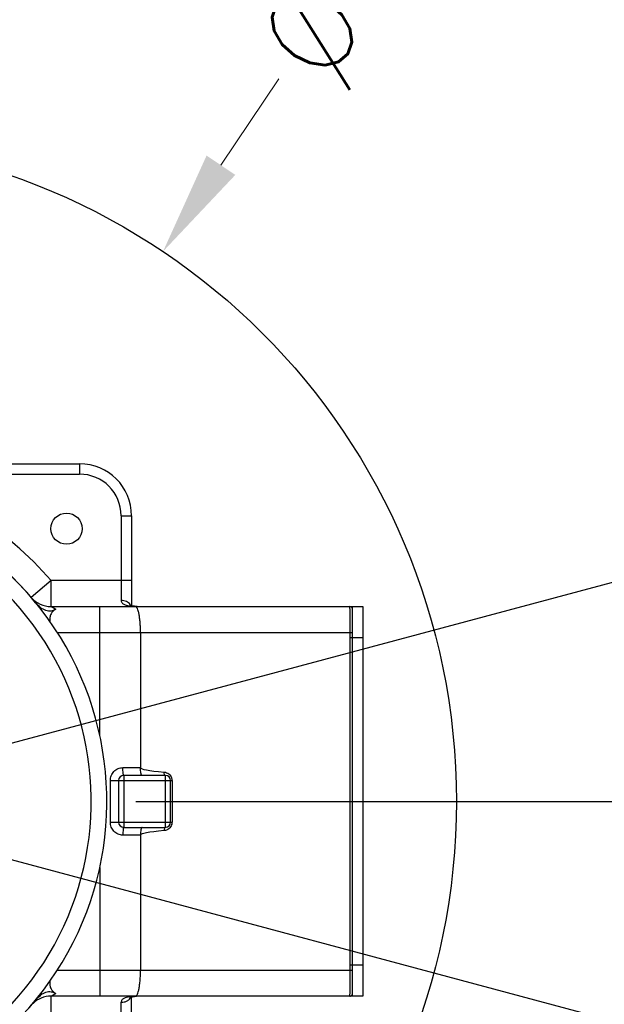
# Model space of a CAD drawing. Header units: millimetres. Extents: x 13799 to 19847, y -398 to 3879.
# Tile 50 of 54: x 18529 to 18754, y 1892 to 2271. Entities that reach past the tile are written whole.
import ezdxf

# ---------------------------------------------------------------- set-up
doc = ezdxf.new("R2010")
doc.units = ezdxf.units.MM
doc.linetypes.add('CENTER', pattern=[0.6, 0.375, -0.075, 0.075, -0.075])
doc.layers.add('dim', color=84, linetype='Continuous', lineweight=9)
doc.styles.add('TXT08', font='txt.shx', dxfattribs={"width": 0.8, "bigfont": 'chineset.shx'})
doc.dimstyles.new('YanXiu', dxfattribs={"dimtxt": 2.5, "dimasz": 2.2, "dimexe": 0.66, "dimexo": 0.66, "dimgap": 0.66, "dimtad": 0, "dimdsep": 46, "dimtxsty": 'TXT08', "dimcen": 0, "dimclrd": 3, "dimclre": 3, "dimclrt": 90, "dimazin": 2, "dimtfac": 1, "dimtofl": 0, "dimtmove": 0, "dimatfit": 3, "dimfxl": 1, "dimtfill": 1, "dimlwd": 5, "dimlwe": 5, "dimarcsym": 0})

# ---------------------------------------------------------------- blocks, each defined once
blk = doc.blocks.new('*D9')
at = {"layer": 'Defpoints', "color": 0, "transparency": 16777216}
for p in [(19509.28, 2256.36), (18442.42, 1970.5), (18442.42, 1970.5), (19290.91, 1896.27), (19509.28, 1684.63)]:
    blk.add_point(p, dxfattribs=at)
at = {"layer": 'dim', "color": 3, "lineweight": 5, "transparency": 16777216}
for start, end in [(3.59095, 12.30899), (347.69101, 356.40905)]:
    blk.add_arc((18442.42, 1970.5), 851.74, start, end, dxfattribs=at)
at = {"layer": 'dim', "color": 3, "transparency": 16777216}
for points in [[(19268.1, 2150.5), (19281.05, 2153.65), (19265.13, 2190.95)], [(19281.05, 1787.35), (19268.1, 1790.5), (19265.13, 1750.05)]]:
    blk.add_solid(points, dxfattribs=at)
at = {"layer": 'dim', "color": 90, "transparency": 16777216, "insert": (19294.16, 1970.5), "char_height": 50, "attachment_point": 5, "rotation": 90, "style": 'TXT08', "bg_fill": 3, "box_fill_scale": 1.1, "bg_fill_color": 256, "bg_fill_true_color": 13158600, "bg_fill_transparency": 0}
blk.add_mtext('30°', dxfattribs=at)
blk = doc.blocks.new('*D10')
at = {"layer": 'Defpoints', "color": 0, "transparency": 16777216}
for p in [(19352.27, 2596.66), (17532.56, 1344.33)]:
    blk.add_point(p, dxfattribs=at)
at = {"layer": 'dim', "color": 3, "lineweight": 5, "transparency": 16777216}
blk.add_line((19418.17, 2642.02), (19385.22, 2619.34), dxfattribs=at)
at = {"layer": 'dim', "color": 3, "transparency": 16777216}
blk.add_solid([(19381.44, 2624.83), (19389, 2613.85), (19352.27, 2596.66)], dxfattribs=at)
at = {"layer": 'dim', "color": 90, "transparency": 16777216, "insert": (19500.55, 2698.71), "char_height": 50, "attachment_point": 5, "rotation": 34.5359, "style": 'TXT08', "bg_fill": 3, "box_fill_scale": 1.1, "bg_fill_color": 256, "bg_fill_true_color": 13158600, "bg_fill_transparency": 0}
blk.add_mtext('∅2209', dxfattribs=at)
blk = doc.blocks.new('*D11')
at = {"layer": 'Defpoints', "color": 0, "transparency": 16777216}
for p in [(18584.53, 2182.23), (18300.31, 1758.77)]:
    blk.add_point(p, dxfattribs=at)
at = {"layer": 'dim', "color": 3, "lineweight": 5, "transparency": 16777216}
blk.add_line((18629.11, 2248.66), (18606.82, 2215.44), dxfattribs=at)
at = {"layer": 'dim', "color": 3, "transparency": 16777216}
blk.add_solid([(18601.28, 2219.16), (18612.35, 2211.73), (18584.53, 2182.23)], dxfattribs=at)
at = {"layer": 'dim', "color": 90, "transparency": 16777216, "insert": (18670.52, 2310.35), "char_height": 50, "attachment_point": 5, "rotation": 56.1313, "style": 'TXT08', "bg_fill": 3, "box_fill_scale": 1.1, "bg_fill_color": 256, "bg_fill_true_color": 13158600, "bg_fill_transparency": 0}
blk.add_mtext('∅510', dxfattribs=at)

msp = doc.modelspace()

# ---------------------------------------------------------------- linework, layer by layer
for q in [(19509.282, 2256.365), (19509.282, 1684.633)]:
    msp.add_line((18442.417, 1970.499), q)
at = {"color": 7, "linetype": 'Continuous'}
for p, q in [((18417.594, 2100.499), (18552.417, 2100.499)), ((18552.417, 2100.499), (18552.417, 2096.499)), ((18476.391, 2096.499), (18552.417, 2096.499)), ((18568.417, 2080.499), (18572.417, 2080.499)), ((18568.417, 2080.499), (18568.417, 2047.874)), ((18572.417, 2080.499), (18572.417, 2045.789)), ((18541.439, 2055.499), (18533.851, 2048.986)), ((18572.417, 2055.499), (18541.439, 2055.499)), ((18541.439, 2045.499), (18541.439, 2055.499)), ((18541.439, 2045.499), (18661.417, 2045.499)), ((18560.181, 1995.943), (18560.181, 2045.499)), ((18573.161, 2045.646), (18573.044, 2045.664)), ((18657.417, 1895.499), (18657.417, 2045.499)), ((18661.417, 2045.499), (18661.417, 1895.499)), ((18543.864, 2035.499), (18657.417, 2035.499)), ((18575.87, 2035.499), (18575.87, 1983.499)), ((18661.417, 2033.499), (18656.417, 2033.499)), ((18656.554, 1905.499), (18656.554, 2035.499)), ((18569.083, 1983.499), (18575.87, 1983.499)), ((18585.417, 1980.499), (18569.417, 1980.499)), ((18569.417, 1980.499), (18569.417, 1960.499)), ((18585.417, 1980.499), (18585.417, 1960.499)), ((18564.264, 1978.499), (18588.047, 1978.499)), ((18564.264, 1962.499), (18564.264, 1978.499)), ((18567.417, 1978.499), (18567.417, 1962.499)), ((18587.417, 1962.499), (18587.417, 1978.499)), ((18588.047, 1978.499), (18588.047, 1962.499)), ((18564.264, 1962.499), (18588.047, 1962.499)), ((18569.417, 1960.499), (18585.417, 1960.499)), ((18575.87, 1957.499), (18569.083, 1957.499)), ((18575.87, 1957.499), (18575.87, 1905.499)), ((18560.181, 1945.055), (18560.181, 1895.499)), ((18656.417, 1907.499), (18661.417, 1907.499)), ((18543.864, 1905.499), (18657.417, 1905.499)), ((18661.417, 1895.499), (18541.439, 1895.499)), ((18541.439, 1885.499), (18541.439, 1895.499)), ((18568.417, 1860.499), (18568.417, 1893.124)), ((18572.417, 1860.499), (18572.417, 1895.209))]:
    msp.add_line(p, q, dxfattribs=at)
at = {"color": 1, "linetype": 'CENTER', "ltscale": 1122.172}
msp.add_line((17227.467, 1970.499), (19657.367, 1970.499), dxfattribs=at)
at = {"color": 7, "linetype": 'Continuous'}
for points in [[(18573.041, 2045.664), (18572.958, 2045.678), (18572.71, 2045.723), (18572.486, 2045.771), (18572.29, 2045.822), (18572.127, 2045.87), (18571.999, 2045.915), (18571.906, 2045.953)], [(18574.64, 2045.515), (18574.237, 2045.536), (18573.853, 2045.566), (18573.494, 2045.602), (18573.161, 2045.646)], [(18571.851, 1895.019), (18571.843, 1895.014), (18571.862, 1895.024), (18571.923, 1895.052), (18572.023, 1895.092), (18572.158, 1895.138), (18572.325, 1895.186), (18572.524, 1895.236), (18572.751, 1895.283), (18573.002, 1895.328), (18573.042, 1895.334)], [(18573.044, 1895.334), (18573.202, 1895.358), (18573.537, 1895.401), (18573.898, 1895.437), (18574.283, 1895.465)]]:
    msp.add_lwpolyline(points, dxfattribs=at)
msp.add_circle((18442.417, 1970.499), 255)
msp.add_circle((18547.417, 2075.499), 6, dxfattribs=at)
msp.add_arc((18442.417, 1970.499), 1104.5, 15, 345)
for centre, radius, start, end in [((18552.417, 2080.499), 20, 0, 90), ((18442.417, 1970.499), 130.5, 40.64278, 74.90981), ((18552.417, 2080.499), 16, 0, 90), ((18442.417, 1970.499), 120.5, 266.44602, 100.39689), ((18442.422, 1970.497), 120.501, 39.41736, 89.31958), ((18442.417, 1970.499), 114.5, 267.99789, 97.54631), ((18541.439, 2055.499), 10, 220.64278, 270), ((18574.464, 2063.766), 18.23, 263.02756, 263.5515), ((18574.746, 2066.339), 20.818, 263.57672, 265.28), ((18575.014, 2069.483), 23.973, 265.26005, 266.02177), ((18656.417, 2044.499), 1, 20, 90), ((18569.417, 1978.499), 2, 90, 180), ((18585.417, 1978.499), 2, 0, 90), ((18584.846, 1978.495), 3.2, 0.07922, 17.44507), ((18569.417, 1962.499), 2, 180, 270), ((18585.417, 1962.499), 2, 270, 0), ((18584.847, 1962.503), 3.2, 342.60024, 359.92169), ((18656.417, 1896.499), 1, 270, 340.00144), ((18442.422, 1970.497), 120.501, 268.93578, 320.58445), ((18541.439, 1885.499), 10, 90.00126, 133.87483), ((18541.439, 1885.499), 10, 90, 94.92333), ((18574.206, 1879.335), 16.111, 96.37567, 99.12357), ((18574.669, 1875.394), 20.079, 95.41861, 96.43977), ((18574.874, 1873.236), 22.246, 94.51866, 95.41977)]:
    msp.add_arc(centre, radius, start, end, dxfattribs=at)
for centre, start_param, end_param in [((18625.767, 1983.499), 3.1415927, 3.7539078), ((18625.767, 1957.499), 2.5292776, 3.1415927)]:
    msp.add_ellipse(centre, major_axis=(49.897, 0), ratio=0.0601238, start_param=start_param, end_param=end_param, dxfattribs=at)
for points, knots in [([(18571.881, 2046.349), (18571.511, 2046.838), (18570.406, 2047.628), (18569.098, 2047.874), (18568.417, 2047.874)], [0, 0, 0, 0, 0.4741664, 1, 1, 1, 1]), ([(18568.417, 2047.874), (18568.417, 2047.701), (18568.48, 2047.352), (18568.768, 2046.902), (18569.189, 2046.549), (18569.893, 2046.172), (18570.93, 2045.866), (18571.798, 2045.727), (18572.252, 2045.671)], [0, 0, 0, 0, 0.108724, 0.2156636, 0.3282536, 0.4492466, 0.7137297, 1, 1, 1, 1]), ([(18543.225, 2044.436), (18542.687, 2044.126), (18541.774, 2043.754), (18540.443, 2043.727), (18539.375, 2043.978), (18538.315, 2044.481), (18536.949, 2045.431), (18536.054, 2046.348), (18535.511, 2047.009)], [0, 0, 0, 0, 0.2086111, 0.3208984, 0.4425226, 0.5738814, 0.7125768, 1, 1, 1, 1]), ([(18543.225, 2044.436), (18542.861, 2044.225), (18542.165, 2043.719), (18541.351, 2042.663), (18540.903, 2041.306), (18540.904, 2040.318), (18540.964, 2039.81)], [0, 0, 0, 0, 0.2308539, 0.4666389, 0.7194796, 1, 1, 1, 1]), ([(18543.225, 2044.436), (18542.992, 2044.577), (18542.658, 2044.78), (18542.233, 2045.032), (18541.971, 2045.188), (18541.755, 2045.312), (18541.596, 2045.411), (18541.493, 2045.46), (18541.452, 2045.496), (18541.439, 2045.499)], [0, 0, 0, 0, 0.3937445, 0.5640859, 0.7120436, 0.8335624, 0.92447, 0.9807816, 1, 1, 1, 1]), ([(18575.87, 2035.499), (18575.87, 2036.15), (18575.846, 2037.428), (18575.738, 2039.283), (18575.562, 2040.992), (18575.327, 2042.492), (18575.042, 2043.726), (18574.759, 2044.562), (18574.495, 2045.053), (18574.28, 2045.348), (18574.048, 2045.499), (18573.906, 2045.499)], [0, 0, 0, 0, 0.1864014, 0.3659315, 0.5319031, 0.6784012, 0.8003847, 0.8942673, 0.9302248, 0.9591109, 1, 1, 1, 1]), ([(18656.554, 2035.499), (18656.554, 2036.152), (18656.553, 2037.432), (18656.545, 2039.289), (18656.533, 2040.998), (18656.519, 2042.299), (18656.505, 2043.217), (18656.494, 2043.798), (18656.483, 2044.298), (18656.471, 2044.714), (18656.459, 2045.041), (18656.448, 2045.258), (18656.438, 2045.383), (18656.432, 2045.446), (18656.426, 2045.476), (18656.422, 2045.499), (18656.417, 2045.499)], [0, 0, 0, 0, 0.1957519, 0.3838682, 0.5568953, 0.7082685, 0.7739825, 0.8321975, 0.8823831, 0.9240865, 0.9569318, 0.9806297, 0.9889779, 0.9949764, 0.9986257, 1, 1, 1, 1]), ([(18564.264, 1978.499), (18564.264, 1979.139), (18564.506, 1980.432), (18565.555, 1982.092), (18567.157, 1983.229), (18568.447, 1983.499), (18569.083, 1983.499)], [0, 0, 0, 0, 0.2506612, 0.5010442, 0.7508374, 1, 1, 1, 1]), ([(18569.417, 1980.499), (18569.388, 1980.499), (18569.326, 1980.59), (18569.28, 1980.755), (18569.222, 1981.037), (18569.154, 1981.574), (18569.098, 1982.409), (18569.083, 1983.116), (18569.083, 1983.499)], [0, 0, 0, 0, 0.0284956, 0.0880255, 0.1808675, 0.3041228, 0.623828, 1, 1, 1, 1]), ([(18576.459, 1980.499), (18576.416, 1980.499), (18576.313, 1980.568), (18576.216, 1980.753), (18576.117, 1981.031), (18575.995, 1981.572), (18575.896, 1982.406), (18575.87, 1983.116), (18575.87, 1983.499)], [0, 0, 0, 0, 0.0408739, 0.1056038, 0.1996075, 0.3217551, 0.6341839, 1, 1, 1, 1]), ([(18584.936, 1981.775), (18585.588, 1981.719), (18586.892, 1981.229), (18587.702, 1980.08), (18587.899, 1979.454)], [0, 0, 0, 0, 0.4992453, 1, 1, 1, 1]), ([(18585.417, 1980.499), (18585.362, 1980.499), (18585.233, 1980.612), (18585.058, 1981.041), (18584.979, 1981.457), (18584.936, 1981.775)], [0, 0, 0, 0, 0.1162469, 0.3180753, 1, 1, 1, 1]), ([(18569.083, 1957.499), (18568.447, 1957.499), (18567.157, 1957.769), (18565.555, 1958.906), (18564.505, 1960.566), (18564.264, 1961.859), (18564.264, 1962.499)], [0, 0, 0, 0, 0.2491885, 0.4990848, 0.7493766, 1, 1, 1, 1]), ([(18569.417, 1960.499), (18569.388, 1960.499), (18569.326, 1960.408), (18569.28, 1960.243), (18569.222, 1959.962), (18569.154, 1959.424), (18569.098, 1958.589), (18569.083, 1957.882), (18569.083, 1957.499)], [0, 0, 0, 0, 0.0284956, 0.0880255, 0.1808675, 0.3041228, 0.623828, 1, 1, 1, 1]), ([(18576.459, 1960.499), (18576.416, 1960.499), (18576.313, 1960.43), (18576.216, 1960.245), (18576.117, 1959.967), (18575.995, 1959.426), (18575.896, 1958.592), (18575.87, 1957.882), (18575.87, 1957.499)], [0, 0, 0, 0, 0.0408739, 0.1056038, 0.1996075, 0.3217551, 0.6341839, 1, 1, 1, 1]), ([(18587.9, 1961.547), (18587.703, 1960.92), (18586.893, 1959.769), (18585.588, 1959.279), (18584.936, 1959.223)], [0, 0, 0, 0, 0.5007501, 1, 1, 1, 1]), ([(18585.417, 1960.499), (18585.362, 1960.499), (18585.233, 1960.386), (18585.058, 1959.957), (18584.979, 1959.541), (18584.936, 1959.223)], [0, 0, 0, 0, 0.1162469, 0.3180753, 1, 1, 1, 1]), ([(18573.906, 1895.499), (18574.048, 1895.499), (18574.28, 1895.65), (18574.495, 1895.945), (18574.759, 1896.436), (18575.042, 1897.272), (18575.327, 1898.506), (18575.562, 1900.006), (18575.738, 1901.715), (18575.846, 1903.57), (18575.87, 1904.848), (18575.87, 1905.499)], [0, 0, 0, 0, 0.0408891, 0.0697752, 0.1057327, 0.1996153, 0.3215988, 0.4680969, 0.6340685, 0.8135986, 1, 1, 1, 1]), ([(18656.417, 1895.499), (18656.422, 1895.499), (18656.426, 1895.522), (18656.432, 1895.552), (18656.438, 1895.616), (18656.448, 1895.74), (18656.459, 1895.958), (18656.471, 1896.286), (18656.483, 1896.702), (18656.494, 1897.203), (18656.505, 1897.785), (18656.519, 1898.703), (18656.533, 1900.003), (18656.545, 1901.712), (18656.553, 1903.567), (18656.554, 1904.847), (18656.554, 1905.499)], [0, 0, 0, 0, 0.0013768, 0.0050325, 0.0110415, 0.0194042, 0.043147, 0.0760584, 0.1178296, 0.1680892, 0.2263576, 0.2921014, 0.443456, 0.6164165, 0.8043448, 1, 1, 1, 1]), ([(18540.967, 1901.191), (18540.906, 1900.683), (18540.905, 1899.695), (18541.352, 1898.338), (18542.166, 1897.281), (18542.862, 1896.774), (18543.227, 1896.563)], [0, 0, 0, 0, 0.2805517, 0.5334017, 0.769173, 1, 1, 1, 1]), ([(18535.512, 1893.99), (18536.055, 1894.651), (18536.95, 1895.568), (18538.316, 1896.518), (18539.376, 1897.021), (18540.444, 1897.272), (18541.775, 1897.245), (18542.689, 1896.873), (18543.227, 1896.563)], [0, 0, 0, 0, 0.2874299, 0.4261272, 0.5574904, 0.6791196, 0.7914093, 1, 1, 1, 1]), ([(18541.439, 1895.499), (18541.452, 1895.502), (18541.493, 1895.538), (18541.596, 1895.587), (18541.755, 1895.686), (18541.972, 1895.811), (18542.234, 1895.967), (18542.658, 1896.219), (18542.993, 1896.421), (18543.227, 1896.563)], [0, 0, 0, 0, 0.0191759, 0.0755024, 0.1664019, 0.2879103, 0.4359046, 0.6062524, 1, 1, 1, 1]), ([(18571.652, 1895.242), (18571.259, 1895.178), (18570.511, 1895.025), (18569.627, 1894.708), (18569.041, 1894.338), (18568.696, 1894.002), (18568.467, 1893.589), (18568.417, 1893.279), (18568.417, 1893.124)], [0, 0, 0, 0, 0.2850322, 0.5470353, 0.6671304, 0.7799325, 0.8886984, 1, 1, 1, 1]), ([(18568.417, 1893.125), (18568.822, 1893.125), (18569.62, 1893.216), (18570.718, 1893.622), (18571.615, 1894.263), (18572.038, 1894.839), (18572.181, 1895.142)], [0, 0, 0, 0, 0.2711811, 0.5322429, 0.7757992, 1, 1, 1, 1]), ([(18574.756, 1895.492), (18574.346, 1895.484), (18573.8, 1895.462), (18573.256, 1895.424), (18573.122, 1895.413)], [0, 0, 0, 0, 0.7518528, 1, 1, 1, 1])]:
    msp.add_open_spline(points, degree=3, knots=knots, dxfattribs=at)
msp.add_open_spline([(18572.181, 2045.857), (18572.099, 2046.03), (18571.997, 2046.196), (18571.881, 2046.349)], degree=3, dxfattribs=at)

# ---------------------------------------------------------------- next in the draw order: dimensions: what is measured, and where the dimension line sits
at = {"layer": 'dim'}
dim = msp.add_angular_dim_2l(base=(19290.915, 1896.265), line1=((18442.417, 1970.499), (19509.282, 1684.633)), line2=((18442.417, 1970.499), (19509.282, 2256.365)), dimstyle='YanXiu', override={"dimtxt": 50, "dimasz": 40, "dimexe": 9.995, "dimexo": 9.995, "dimgap": 9.995}, dxfattribs=at)
dim.commit()
dim.dimension.update_dxf_attribs({"geometry": '*D9', "text_midpoint": (19294.156, 1970.499)})

# ---------------------------------------------------------------- next in the draw order: dimensions: what is measured, and where the dimension line sits
dim = msp.add_diameter_dim_2p(p1=(17532.562, 1344.333), p2=(19352.272, 2596.665), dimstyle='YanXiu', override={"dimtxt": 50, "dimasz": 40, "dimexe": 9.995, "dimexo": 9.995, "dimgap": 9.995}, dxfattribs=at)
dim.commit()
dim.dimension.update_dxf_attribs({"geometry": '*D10', "text_midpoint": (19500.555, 2698.713)})

# ---------------------------------------------------------------- next in the draw order: dimensions: what is measured, and where the dimension line sits
dim = msp.add_diameter_dim_2p(p1=(18300.308, 1758.768), p2=(18584.527, 2182.23), dimstyle='YanXiu', override={"dimtxt": 50, "dimasz": 40, "dimexe": 9.995, "dimexo": 9.995, "dimgap": 9.995}, dxfattribs=at)
dim.commit()
dim.dimension.update_dxf_attribs({"geometry": '*D11', "text_midpoint": (18670.517, 2310.348)})

doc.saveas('drawing.dxf')
